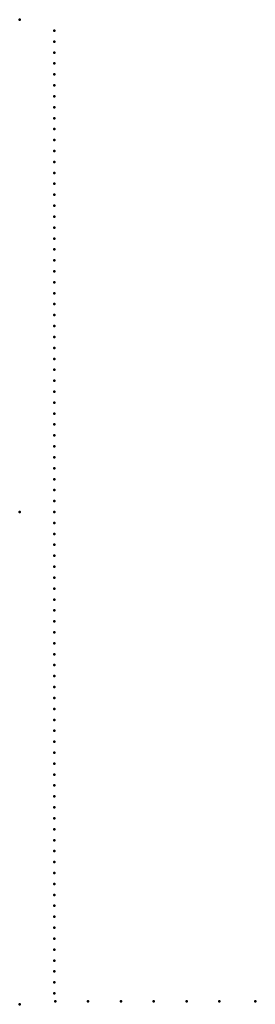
# Model space of a CAD drawing. Header units: millimetres. Extents: x 0 to 239, y -500 to 500.
import ezdxf

# ---------------------------------------------------------------- set-up
doc = ezdxf.new("R2010")
doc.units = ezdxf.units.MM
doc.layers.add('ConnectionPoints', color=7, linetype='Continuous', lineweight=50)

msp = doc.modelspace()

# ---------------------------------------------------------------- linework, layer by layer
at = {"layer": 'ConnectionPoints'}
for p in [(0, 500, 70), (35, 488.84, 70), (35, 477.73, 70), (35, 466.62, 70), (35, 455.51, 70), (35, 444.4, 70), (35, 433.29, 70), (35, 422.18, 70), (35, 411.07, 70), (35, 399.96, 70), (35, 388.85, 70), (35, 377.74, 70), (35, 366.63, 70), (35, 355.52, 70), (35, 344.41, 70), (35, 333.3, 70), (35, 322.19, 70), (35, 311.08, 70), (35, 299.97, 70), (35, 288.86, 70), (35, 277.75, 70), (35, 266.64, 70), (35, 255.53, 70), (35, 244.42, 70), (35, 233.31, 70), (35, 222.2, 70), (35, 211.09, 70), (35, 199.98, 70), (35, 188.87, 70), (35, 177.76, 70), (35, 166.65, 70), (35, 155.54, 70), (35, 144.43, 70), (35, 133.32, 70), (35, 122.21, 70), (35, 111.1, 70), (35, 99.99, 70), (35, 88.88, 70), (35, 77.77, 70), (35, 66.66, 70), (35, 55.55, 70), (35, 44.44, 70), (35, 33.33, 70), (35, 22.22, 70), (35, 11.11, 70), (0, 0), (0, 0, 70), (0, 0, 70), (0, 0, 70), (35, 0, 70), (35, -11.11, 70), (35, -22.22, 70), (35, -33.33, 70), (35, -44.44, 70), (35, -55.55, 70), (35, -66.66, 70), (35, -77.77, 70), (35, -88.88, 70), (35, -99.99, 70), (35, -111.1, 70), (35, -122.21, 70), (35, -133.32, 70), (35, -144.43, 70), (35, -155.54, 70), (35, -166.65, 70), (35, -177.76, 70), (35, -188.87, 70), (35, -199.98, 70), (35, -211.09, 70), (35, -222.2, 70), (35, -233.31, 70), (35, -244.42, 70), (35, -255.53, 70), (35, -266.64, 70), (35, -277.75, 70), (35, -288.86, 70), (35, -299.97, 70), (35, -311.08, 70), (35, -322.19, 70), (35, -333.3, 70), (35, -344.41, 70), (35, -355.52, 70), (35, -366.63, 70), (35, -377.74, 70), (35, -388.85, 70), (35, -399.96, 70), (35, -411.07, 70), (35, -422.18, 70), (35, -433.29, 70), (35, -444.4, 70), (35, -455.51, 70), (35, -466.62, 70), (35, -477.73, 70), (35, -488.84, 70), (0, -500, 70), (36, -497, 70), (69.33, -497, 70), (102.66, -497, 70), (135.99, -497, 70), (169.32, -497, 70), (202.65, -497, 70), (239, -497, 70)]:
    msp.add_point(p, dxfattribs=at)
at = {"layer": 'ConnectionPoints', "extrusion": (0, 1.22465e-16, -1)}
for p in [(35, 488.84, 70), (35, 477.73, 70), (35, 466.62, 70), (35, 455.51, 70), (35, 444.4, 70), (35, 433.29, 70), (35, 422.18, 70), (35, 411.07, 70), (35, 399.96, 70), (35, 388.85, 70), (35, 377.74, 70), (35, 366.63, 70), (35, 355.52, 70), (35, 344.41, 70), (35, 333.3, 70), (35, 322.19, 70), (35, 311.08, 70), (35, 299.97, 70), (35, 288.86, 70), (35, 277.75, 70), (35, 266.64, 70), (35, 255.53, 70), (35, 244.42, 70), (35, 233.31, 70), (35, 222.2, 70), (35, 211.09, 70), (35, 199.98, 70), (35, 188.87, 70), (35, 177.76, 70), (35, 166.65, 70), (35, 155.54, 70), (35, 144.43, 70), (35, 133.32, 70), (35, 122.21, 70), (35, 111.1, 70), (35, 99.99, 70), (35, 88.88, 70), (35, 77.77, 70), (35, 66.66, 70), (35, 55.55, 70), (35, 44.44, 70), (35, 33.33, 70), (35, 22.22, 70), (35, 11.11, 70), (0, 0, 70), (0, 0, 70), (35, 0, 70), (35, -11.11, 70), (35, -22.22, 70), (35, -33.33, 70), (35, -44.44, 70), (35, -55.55, 70), (35, -66.66, 70), (35, -77.77, 70), (35, -88.88, 70), (35, -99.99, 70), (35, -111.1, 70), (35, -122.21, 70), (35, -133.32, 70), (35, -144.43, 70), (35, -155.54, 70), (35, -166.65, 70), (35, -177.76, 70), (35, -188.87, 70), (35, -199.98, 70), (35, -211.09, 70), (35, -222.2, 70), (35, -233.31, 70), (35, -244.42, 70), (35, -255.53, 70), (35, -266.64, 70), (35, -277.75, 70), (35, -288.86, 70), (35, -299.97, 70), (35, -311.08, 70), (35, -322.19, 70), (35, -333.3, 70), (35, -344.41, 70), (35, -355.52, 70), (35, -366.63, 70), (35, -377.74, 70), (35, -388.85, 70), (35, -399.96, 70), (35, -411.07, 70), (35, -422.18, 70), (35, -433.29, 70), (35, -444.4, 70), (35, -455.51, 70), (35, -466.62, 70), (35, -477.73, 70), (35, -488.84, 70), (36, -497, 70), (69.33, -497, 70), (102.66, -497, 70), (135.99, -497, 70), (169.32, -497, 70), (202.65, -497, 70), (239, -497, 70)]:
    msp.add_point(p, dxfattribs=at)
at = {"layer": 'ConnectionPoints', "extrusion": (-1.49976e-32, -1.22465e-16, -1)}
msp.add_point((0, 0), dxfattribs=at)

doc.saveas('drawing.dxf')
